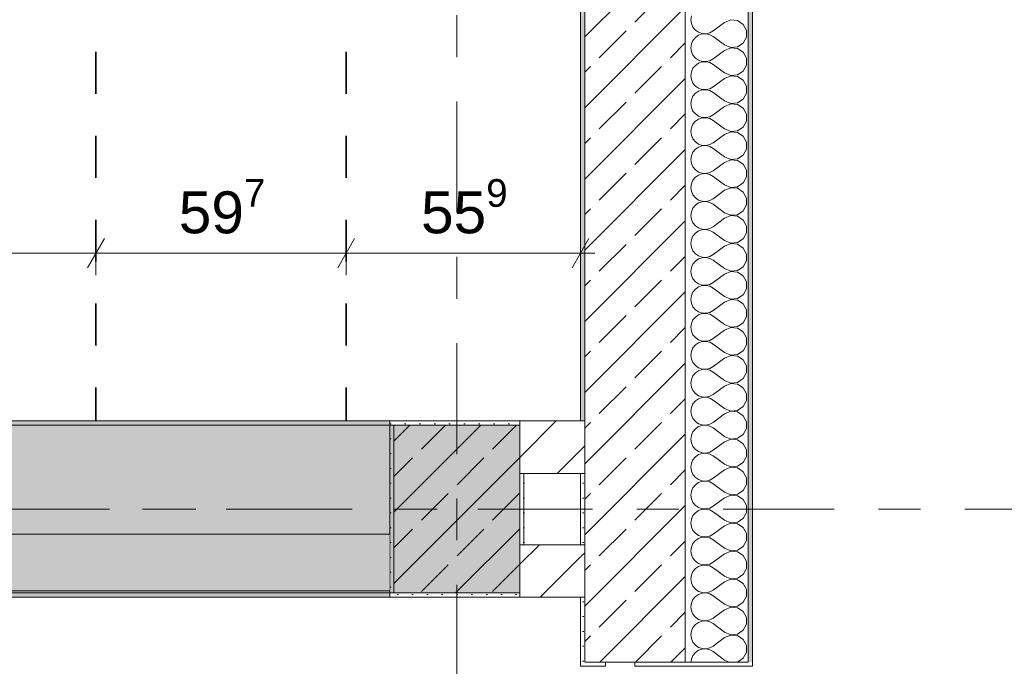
# Model space of a CAD drawing. Header units: metres. Extents: x -3.6 to 84.5, y -11 to 16.8.
# Tile 219 of 228: x 60.7 to 63, y 7.9 to 9.5. Entities that reach past the tile are written whole.
import ezdxf

# ---------------------------------------------------------------- set-up
doc = ezdxf.new("R2010")
doc.units = ezdxf.units.M
doc.header["$MEASUREMENT"] = 0
for name, pattern in [('Achse', [0.2, 0.1, -0.05, 0, -0.05]), ('Strichlinie doppelt', [0.546806, 0.264583, -0.105833, 0.070556, -0.105833]), ('Wipeout_Contour', [1, 0, -1])]:
    doc.linetypes.add(name, pattern=pattern)
for name, color, linetype in [('155 - Bemaßung_ Beschriftung.Ausbau - Deckenelemente', 7, 'Continuous'), ('451 - Universal.Achsen Raster', 7, 'Continuous'), ('604 - Struktur.Wand Aussen', 7, 'Continuous'), ('605 - Struktur.Wand Innen', 7, 'Continuous'), ('607 - Struktur.Stütze', 7, 'Continuous'), ('608 - Struktur.Träger', 7, 'Continuous')]:
    doc.layers.add(name, color=color, linetype=linetype)
doc.styles.add('ERSTELLTER_STIL_2', font='txt')
doc.dimstyles.new('ERSTELLTER_STIL__1', dxfattribs={"dimtxt": 0.1, "dimasz": 0.0532, "dimexe": 0.18, "dimexo": 0.0625, "dimgap": 0, "dimtad": 1, "dimtih": 1, "dimtoh": 1, "dimzin": 0, "dimdsep": 46, "dimtxsty": 'ERSTELLTER_STIL_2', "dimblk": 'ARROWHEAD_2', "dimblk1": 'ARROWHEAD_2', "dimblk2": 'ARROWHEAD_2', "dimcen": 0.09, "dimse1": 1, "dimse2": 1, "dimclrd": 7, "dimclre": 7, "dimclrt": 7, "dimazin": 0, "dimtfac": 1, "dimtdec": 4, "dimtmove": 0, "dimatfit": 3, "dimfxl": 1, "dimtolj": 1, "dimtzin": 0, "dimarcsym": 0})
pattern_1 = [(45, (0, 0), (-0.08485281, 0.08485281), []), (45, (-0.04243, 0.04243), (-0.08485281, 0.08485281), [0.09, -0.03])]
pattern_2 = [(45, (0, 0), (-0.01767767, 0.01767767), [0, -0.025])]
pattern_3 = [(0, (0, 0), (0, 0.08660254), [0, -0.05]), (0, (0.025, 0.0433), (0, 0.08660254), [0, -0.05])]
pattern_4 = [(45, (0, 0), (-0.06363961, 0.06363961), [])]

# ---------------------------------------------------------------- blocks, each defined once
blk = doc.blocks.new('*X4')
at = {"layer": '604 - Struktur.Wand Aussen', "color": 7, "linetype": 'Continuous', "lineweight": 5}
for p, q in [((62.2896, 9.4758), (62.2884, 9.4667)), ((62.2884, 9.4667), (62.2896, 9.4576)), ((62.2896, 9.4576), (62.2933, 9.4491)), ((62.2933, 9.4491), (62.2992, 9.4421)), ((62.3684, 9.46), (62.3417, 9.44)), ((62.3833, 9.4663), (62.3684, 9.46)), ((62.3995, 9.4648), (62.3833, 9.4663)), ((62.413, 9.4558), (62.3995, 9.4648)), ((62.4207, 9.4415), (62.413, 9.4558)), ((62.2992, 9.4246), (62.2933, 9.4175)), ((62.2992, 9.4421), (62.3068, 9.4369)), ((62.3068, 9.4298), (62.2992, 9.4246)), ((62.3068, 9.4369), (62.3155, 9.4339)), ((62.3155, 9.4328), (62.3068, 9.4298)), ((62.3155, 9.4339), (62.3247, 9.4335)), ((62.3247, 9.4332), (62.3155, 9.4328)), ((62.3247, 9.4335), (62.3336, 9.4355)), ((62.3336, 9.4311), (62.3247, 9.4332)), ((62.3336, 9.4355), (62.3417, 9.44)), ((62.3417, 9.4267), (62.3336, 9.4311)), ((62.3684, 9.4067), (62.3417, 9.4267)), ((62.413, 9.4109), (62.4207, 9.4252)), ((62.4207, 9.4252), (62.4207, 9.4415)), ((62.2896, 9.4091), (62.2884, 9.4)), ((62.2884, 9.4), (62.2896, 9.3909)), ((62.2933, 9.4175), (62.2896, 9.4091)), ((62.3684, 9.4067), (62.3833, 9.4004)), ((62.3833, 9.3996), (62.3684, 9.3933)), ((62.3833, 9.4004), (62.3995, 9.4019)), ((62.3995, 9.3981), (62.3833, 9.3996)), ((62.3995, 9.4019), (62.413, 9.4109)), ((62.413, 9.3891), (62.3995, 9.3981)), ((62.2896, 9.3909), (62.2933, 9.3825)), ((62.2933, 9.3825), (62.2992, 9.3754)), ((62.2992, 9.3754), (62.3068, 9.3702)), ((62.3336, 9.3689), (62.3417, 9.3733)), ((62.3684, 9.3933), (62.3417, 9.3733)), ((62.4207, 9.3748), (62.413, 9.3891)), ((62.4207, 9.3585), (62.4207, 9.3748)), ((62.2933, 9.3509), (62.2896, 9.3424)), ((62.2992, 9.3579), (62.2933, 9.3509)), ((62.3068, 9.3631), (62.2992, 9.3579)), ((62.3068, 9.3702), (62.3155, 9.3672)), ((62.3155, 9.3661), (62.3068, 9.3631)), ((62.3155, 9.3672), (62.3247, 9.3668)), ((62.3247, 9.3665), (62.3155, 9.3661)), ((62.3247, 9.3668), (62.3336, 9.3689)), ((62.3336, 9.3645), (62.3247, 9.3665)), ((62.3417, 9.36), (62.3336, 9.3645)), ((62.3684, 9.34), (62.3417, 9.36)), ((62.413, 9.3442), (62.4207, 9.3585)), ((62.2896, 9.3424), (62.2884, 9.3333)), ((62.2884, 9.3333), (62.2896, 9.3242)), ((62.3684, 9.3267), (62.3417, 9.3067)), ((62.3684, 9.34), (62.3833, 9.3337)), ((62.3833, 9.333), (62.3684, 9.3267)), ((62.3833, 9.3337), (62.3995, 9.3352)), ((62.3995, 9.3314), (62.3833, 9.333)), ((62.3995, 9.3352), (62.413, 9.3442)), ((62.413, 9.3224), (62.3995, 9.3314)), ((62.2896, 9.3242), (62.2933, 9.3158)), ((62.2933, 9.3158), (62.2992, 9.3087)), ((62.2992, 9.3087), (62.3068, 9.3035)), ((62.3068, 9.3035), (62.3155, 9.3006)), ((62.3247, 9.3001), (62.3336, 9.3022)), ((62.3336, 9.3022), (62.3417, 9.3067)), ((62.4207, 9.3081), (62.413, 9.3224)), ((62.4207, 9.2919), (62.4207, 9.3081)), ((62.2933, 9.2842), (62.2896, 9.2758)), ((62.2992, 9.2913), (62.2933, 9.2842)), ((62.3068, 9.2965), (62.2992, 9.2913)), ((62.3155, 9.2994), (62.3068, 9.2965)), ((62.3155, 9.3006), (62.3247, 9.3001)), ((62.3247, 9.2999), (62.3155, 9.2994)), ((62.3336, 9.2978), (62.3247, 9.2999)), ((62.3417, 9.2933), (62.3336, 9.2978)), ((62.3684, 9.2733), (62.3417, 9.2933)), ((62.413, 9.2776), (62.4207, 9.2919)), ((62.2896, 9.2758), (62.2884, 9.2667)), ((62.2884, 9.2667), (62.2896, 9.2576)), ((62.2896, 9.2576), (62.2933, 9.2491)), ((62.3684, 9.26), (62.3417, 9.24)), ((62.3684, 9.2733), (62.3833, 9.267)), ((62.3833, 9.2663), (62.3684, 9.26)), ((62.3833, 9.267), (62.3995, 9.2686)), ((62.3995, 9.2648), (62.3833, 9.2663)), ((62.3995, 9.2686), (62.413, 9.2776)), ((62.413, 9.2558), (62.3995, 9.2648)), ((62.4207, 9.2415), (62.413, 9.2558)), ((62.2933, 9.2491), (62.2992, 9.2421)), ((62.2992, 9.2421), (62.3068, 9.2369)), ((62.3068, 9.2369), (62.3155, 9.2339)), ((62.3155, 9.2328), (62.3068, 9.2298)), ((62.3155, 9.2339), (62.3247, 9.2335)), ((62.3247, 9.2332), (62.3155, 9.2328)), ((62.3247, 9.2335), (62.3336, 9.2355)), ((62.3336, 9.2311), (62.3247, 9.2332)), ((62.3336, 9.2355), (62.3417, 9.24)), ((62.4207, 9.2252), (62.4207, 9.2415)), ((62.2896, 9.2091), (62.2884, 9.2)), ((62.2933, 9.2175), (62.2896, 9.2091)), ((62.2992, 9.2246), (62.2933, 9.2175)), ((62.3068, 9.2298), (62.2992, 9.2246)), ((62.3417, 9.2267), (62.3336, 9.2311)), ((62.3684, 9.2067), (62.3417, 9.2267)), ((62.3995, 9.2019), (62.413, 9.2109)), ((62.413, 9.2109), (62.4207, 9.2252)), ((62.2884, 9.2), (62.2896, 9.1909)), ((62.2896, 9.1909), (62.2933, 9.1825)), ((62.3684, 9.1933), (62.3417, 9.1733)), ((62.3684, 9.2067), (62.3833, 9.2004)), ((62.3833, 9.1996), (62.3684, 9.1933)), ((62.3833, 9.2004), (62.3995, 9.2019)), ((62.3995, 9.1981), (62.3833, 9.1996)), ((62.413, 9.1891), (62.3995, 9.1981)), ((62.4207, 9.1748), (62.413, 9.1891)), ((62.2933, 9.1825), (62.2992, 9.1754)), ((62.2992, 9.1754), (62.3068, 9.1702)), ((62.3068, 9.1631), (62.2992, 9.1579)), ((62.3068, 9.1702), (62.3155, 9.1672)), ((62.3155, 9.1661), (62.3068, 9.1631)), ((62.3155, 9.1672), (62.3247, 9.1668)), ((62.3247, 9.1665), (62.3155, 9.1661)), ((62.3247, 9.1668), (62.3336, 9.1689)), ((62.3336, 9.1645), (62.3247, 9.1665)), ((62.3336, 9.1689), (62.3417, 9.1733)), ((62.3417, 9.16), (62.3336, 9.1645)), ((62.4207, 9.1585), (62.4207, 9.1748)), ((62.2896, 9.1424), (62.2884, 9.1333)), ((62.2933, 9.1509), (62.2896, 9.1424)), ((62.2992, 9.1579), (62.2933, 9.1509)), ((62.3684, 9.14), (62.3417, 9.16)), ((62.3684, 9.14), (62.3833, 9.1337)), ((62.3995, 9.1352), (62.413, 9.1442)), ((62.413, 9.1442), (62.4207, 9.1585)), ((62.2884, 9.1333), (62.2896, 9.1242)), ((62.2896, 9.1242), (62.2933, 9.1158)), ((62.2933, 9.1158), (62.2992, 9.1087)), ((62.3684, 9.1267), (62.3417, 9.1067)), ((62.3833, 9.133), (62.3684, 9.1267)), ((62.3833, 9.1337), (62.3995, 9.1352)), ((62.3995, 9.1314), (62.3833, 9.133)), ((62.413, 9.1224), (62.3995, 9.1314)), ((62.4207, 9.1081), (62.413, 9.1224)), ((62.2992, 9.0913), (62.2933, 9.0842)), ((62.2992, 9.1087), (62.3068, 9.1035)), ((62.3068, 9.0965), (62.2992, 9.0913)), ((62.3068, 9.1035), (62.3155, 9.1006)), ((62.3155, 9.0994), (62.3068, 9.0965)), ((62.3155, 9.1006), (62.3247, 9.1001)), ((62.3247, 9.0999), (62.3155, 9.0994)), ((62.3247, 9.1001), (62.3336, 9.1022)), ((62.3336, 9.0978), (62.3247, 9.0999)), ((62.3336, 9.1022), (62.3417, 9.1067)), ((62.3417, 9.0933), (62.3336, 9.0978)), ((62.3684, 9.0733), (62.3417, 9.0933)), ((62.413, 9.0776), (62.4207, 9.0919)), ((62.4207, 9.0919), (62.4207, 9.1081)), ((62.2896, 9.0758), (62.2884, 9.0667)), ((62.2933, 9.0842), (62.2896, 9.0758)), ((62.3684, 9.0733), (62.3833, 9.067)), ((62.3833, 9.067), (62.3995, 9.0686)), ((62.3995, 9.0686), (62.413, 9.0776)), ((62.2884, 9.0667), (62.2896, 9.0576)), ((62.2896, 9.0576), (62.2933, 9.0491)), ((62.2933, 9.0491), (62.2992, 9.0421)), ((62.3684, 9.06), (62.3417, 9.04)), ((62.3833, 9.0663), (62.3684, 9.06)), ((62.3995, 9.0648), (62.3833, 9.0663)), ((62.413, 9.0558), (62.3995, 9.0648)), ((62.4207, 9.0415), (62.413, 9.0558)), ((62.2992, 9.0246), (62.2933, 9.0175)), ((62.2992, 9.0421), (62.3068, 9.0369)), ((62.3068, 9.0298), (62.2992, 9.0246)), ((62.3068, 9.0369), (62.3155, 9.0339)), ((62.3155, 9.0328), (62.3068, 9.0298)), ((62.3155, 9.0339), (62.3247, 9.0335)), ((62.3247, 9.0332), (62.3155, 9.0328)), ((62.3247, 9.0335), (62.3336, 9.0355)), ((62.3336, 9.0311), (62.3247, 9.0332)), ((62.3336, 9.0355), (62.3417, 9.04)), ((62.3417, 9.0267), (62.3336, 9.0311)), ((62.3684, 9.0067), (62.3417, 9.0267)), ((62.413, 9.0109), (62.4207, 9.0252)), ((62.4207, 9.0252), (62.4207, 9.0415)), ((62.2896, 9.0091), (62.2884, 9)), ((62.2884, 9), (62.2896, 8.9909)), ((62.2933, 9.0175), (62.2896, 9.0091)), ((62.3684, 9.0067), (62.3833, 9.0004)), ((62.3833, 8.9996), (62.3684, 8.9933)), ((62.3833, 9.0004), (62.3995, 9.0019)), ((62.3995, 8.9981), (62.3833, 8.9996)), ((62.3995, 9.0019), (62.413, 9.0109)), ((62.413, 8.9891), (62.3995, 8.9981)), ((62.2896, 8.9909), (62.2933, 8.9825)), ((62.2933, 8.9825), (62.2992, 8.9754)), ((62.2992, 8.9754), (62.3068, 8.9702)), ((62.3336, 8.9689), (62.3417, 8.9733)), ((62.3684, 8.9933), (62.3417, 8.9733)), ((62.4207, 8.9748), (62.413, 8.9891)), ((62.4207, 8.9585), (62.4207, 8.9748)), ((62.2933, 8.9509), (62.2896, 8.9424)), ((62.2992, 8.9579), (62.2933, 8.9509)), ((62.3068, 8.9631), (62.2992, 8.9579)), ((62.3068, 8.9702), (62.3155, 8.9672)), ((62.3155, 8.9661), (62.3068, 8.9631)), ((62.3155, 8.9672), (62.3247, 8.9668)), ((62.3247, 8.9665), (62.3155, 8.9661)), ((62.3247, 8.9668), (62.3336, 8.9689)), ((62.3336, 8.9645), (62.3247, 8.9665)), ((62.3417, 8.96), (62.3336, 8.9645)), ((62.3684, 8.94), (62.3417, 8.96)), ((62.413, 8.9442), (62.4207, 8.9585)), ((62.2896, 8.9424), (62.2884, 8.9333)), ((62.2884, 8.9333), (62.2896, 8.9242)), ((62.3684, 8.9267), (62.3417, 8.9067)), ((62.3684, 8.94), (62.3833, 8.9337)), ((62.3833, 8.933), (62.3684, 8.9267)), ((62.3833, 8.9337), (62.3995, 8.9352)), ((62.3995, 8.9314), (62.3833, 8.933)), ((62.3995, 8.9352), (62.413, 8.9442)), ((62.413, 8.9224), (62.3995, 8.9314)), ((62.2896, 8.9242), (62.2933, 8.9158)), ((62.2933, 8.9158), (62.2992, 8.9087)), ((62.2992, 8.9087), (62.3068, 8.9035)), ((62.3068, 8.9035), (62.3155, 8.9006)), ((62.3336, 8.9022), (62.3417, 8.9067)), ((62.4207, 8.9081), (62.413, 8.9224)), ((62.4207, 8.8919), (62.4207, 8.9081)), ((62.2933, 8.8842), (62.2896, 8.8758)), ((62.2992, 8.8913), (62.2933, 8.8842)), ((62.3068, 8.8965), (62.2992, 8.8913)), ((62.3155, 8.8994), (62.3068, 8.8965)), ((62.3155, 8.9006), (62.3247, 8.9001)), ((62.3247, 8.8999), (62.3155, 8.8994)), ((62.3247, 8.9001), (62.3336, 8.9022)), ((62.3336, 8.8978), (62.3247, 8.8999)), ((62.3417, 8.8933), (62.3336, 8.8978)), ((62.3684, 8.8733), (62.3417, 8.8933)), ((62.413, 8.8776), (62.4207, 8.8919)), ((62.2896, 8.8758), (62.2884, 8.8667)), ((62.2884, 8.8667), (62.2896, 8.8576)), ((62.2896, 8.8576), (62.2933, 8.8491)), ((62.3684, 8.86), (62.3417, 8.84)), ((62.3684, 8.8733), (62.3833, 8.867)), ((62.3833, 8.8663), (62.3684, 8.86)), ((62.3833, 8.867), (62.3995, 8.8686)), ((62.3995, 8.8648), (62.3833, 8.8663)), ((62.3995, 8.8686), (62.413, 8.8776)), ((62.413, 8.8558), (62.3995, 8.8648)), ((62.4207, 8.8415), (62.413, 8.8558)), ((62.2933, 8.8491), (62.2992, 8.8421)), ((62.2992, 8.8421), (62.3068, 8.8369)), ((62.3068, 8.8369), (62.3155, 8.8339)), ((62.3155, 8.8328), (62.3068, 8.8298)), ((62.3155, 8.8339), (62.3247, 8.8335)), ((62.3247, 8.8332), (62.3155, 8.8328)), ((62.3247, 8.8335), (62.3336, 8.8355)), ((62.3336, 8.8311), (62.3247, 8.8332)), ((62.3336, 8.8355), (62.3417, 8.84)), ((62.4207, 8.8252), (62.4207, 8.8415)), ((62.2896, 8.8091), (62.2884, 8.8)), ((62.2933, 8.8175), (62.2896, 8.8091)), ((62.2992, 8.8246), (62.2933, 8.8175)), ((62.3068, 8.8298), (62.2992, 8.8246)), ((62.3417, 8.8267), (62.3336, 8.8311)), ((62.3684, 8.8067), (62.3417, 8.8267)), ((62.3995, 8.8019), (62.413, 8.8109)), ((62.413, 8.8109), (62.4207, 8.8252)), ((62.2884, 8.8), (62.2896, 8.7909)), ((62.2896, 8.7909), (62.2933, 8.7825)), ((62.3684, 8.7933), (62.3417, 8.7733)), ((62.3684, 8.8067), (62.3833, 8.8004)), ((62.3833, 8.7996), (62.3684, 8.7933)), ((62.3833, 8.8004), (62.3995, 8.8019)), ((62.3995, 8.7981), (62.3833, 8.7996)), ((62.413, 8.7891), (62.3995, 8.7981)), ((62.4207, 8.7748), (62.413, 8.7891)), ((62.2933, 8.7825), (62.2992, 8.7754)), ((62.2992, 8.7754), (62.3068, 8.7702)), ((62.3068, 8.7631), (62.2992, 8.7579)), ((62.3068, 8.7702), (62.3155, 8.7672)), ((62.3155, 8.7661), (62.3068, 8.7631)), ((62.3155, 8.7672), (62.3247, 8.7668)), ((62.3247, 8.7665), (62.3155, 8.7661)), ((62.3247, 8.7668), (62.3336, 8.7689)), ((62.3336, 8.7645), (62.3247, 8.7665)), ((62.3336, 8.7689), (62.3417, 8.7733)), ((62.3417, 8.76), (62.3336, 8.7645)), ((62.4207, 8.7585), (62.4207, 8.7748)), ((62.2896, 8.7424), (62.2884, 8.7333)), ((62.2933, 8.7509), (62.2896, 8.7424)), ((62.2992, 8.7579), (62.2933, 8.7509)), ((62.3684, 8.74), (62.3417, 8.76)), ((62.3684, 8.74), (62.3833, 8.7337)), ((62.3995, 8.7352), (62.413, 8.7442)), ((62.413, 8.7442), (62.4207, 8.7585)), ((62.2884, 8.7333), (62.2896, 8.7242)), ((62.2896, 8.7242), (62.2933, 8.7158)), ((62.2933, 8.7158), (62.2992, 8.7087)), ((62.3684, 8.7267), (62.3417, 8.7067)), ((62.3833, 8.733), (62.3684, 8.7267)), ((62.3833, 8.7337), (62.3995, 8.7352)), ((62.3995, 8.7314), (62.3833, 8.733)), ((62.413, 8.7224), (62.3995, 8.7314)), ((62.4207, 8.7081), (62.413, 8.7224)), ((62.2992, 8.6913), (62.2933, 8.6842)), ((62.2992, 8.7087), (62.3068, 8.7035)), ((62.3068, 8.6965), (62.2992, 8.6913)), ((62.3068, 8.7035), (62.3155, 8.7006)), ((62.3155, 8.6994), (62.3068, 8.6965)), ((62.3155, 8.7006), (62.3247, 8.7001)), ((62.3247, 8.6999), (62.3155, 8.6994)), ((62.3247, 8.7001), (62.3336, 8.7022)), ((62.3336, 8.6978), (62.3247, 8.6999)), ((62.3336, 8.7022), (62.3417, 8.7067)), ((62.3417, 8.6933), (62.3336, 8.6978)), ((62.3684, 8.6733), (62.3417, 8.6933)), ((62.413, 8.6776), (62.4207, 8.6919)), ((62.4207, 8.6919), (62.4207, 8.7081)), ((62.2896, 8.6758), (62.2884, 8.6667)), ((62.2933, 8.6842), (62.2896, 8.6758)), ((62.3684, 8.6733), (62.3833, 8.667)), ((62.3833, 8.667), (62.3995, 8.6686)), ((62.3995, 8.6686), (62.413, 8.6776)), ((62.2884, 8.6667), (62.2896, 8.6576)), ((62.2896, 8.6576), (62.2933, 8.6491)), ((62.2933, 8.6491), (62.2992, 8.6421)), ((62.3684, 8.66), (62.3417, 8.64)), ((62.3833, 8.6663), (62.3684, 8.66)), ((62.3995, 8.6648), (62.3833, 8.6663)), ((62.413, 8.6558), (62.3995, 8.6648)), ((62.4207, 8.6415), (62.413, 8.6558)), ((62.2992, 8.6246), (62.2933, 8.6175)), ((62.2992, 8.6421), (62.3068, 8.6369)), ((62.3068, 8.6298), (62.2992, 8.6246)), ((62.3068, 8.6369), (62.3155, 8.6339)), ((62.3155, 8.6328), (62.3068, 8.6298)), ((62.3155, 8.6339), (62.3247, 8.6335)), ((62.3247, 8.6332), (62.3155, 8.6328)), ((62.3247, 8.6335), (62.3336, 8.6355)), ((62.3336, 8.6311), (62.3247, 8.6332)), ((62.3336, 8.6355), (62.3417, 8.64)), ((62.3417, 8.6267), (62.3336, 8.6311)), ((62.3684, 8.6067), (62.3417, 8.6267)), ((62.413, 8.6109), (62.4207, 8.6252)), ((62.4207, 8.6252), (62.4207, 8.6415)), ((62.2896, 8.6091), (62.2884, 8.6)), ((62.2884, 8.6), (62.2896, 8.5909)), ((62.2933, 8.6175), (62.2896, 8.6091)), ((62.3684, 8.6067), (62.3833, 8.6004)), ((62.3833, 8.5996), (62.3684, 8.5933)), ((62.3833, 8.6004), (62.3995, 8.6019)), ((62.3995, 8.5981), (62.3833, 8.5996)), ((62.3995, 8.6019), (62.413, 8.6109)), ((62.413, 8.5891), (62.3995, 8.5981)), ((62.2896, 8.5909), (62.2933, 8.5825)), ((62.2933, 8.5825), (62.2992, 8.5754)), ((62.2992, 8.5754), (62.3068, 8.5702)), ((62.3684, 8.5933), (62.3417, 8.5733)), ((62.4207, 8.5748), (62.413, 8.5891)), ((62.4207, 8.5585), (62.4207, 8.5748)), ((62.2933, 8.5509), (62.2896, 8.5424)), ((62.2992, 8.5579), (62.2933, 8.5509)), ((62.3068, 8.5631), (62.2992, 8.5579)), ((62.3068, 8.5702), (62.3155, 8.5672)), ((62.3155, 8.5661), (62.3068, 8.5631)), ((62.3155, 8.5672), (62.3247, 8.5668)), ((62.3247, 8.5665), (62.3155, 8.5661)), ((62.3247, 8.5668), (62.3336, 8.5689)), ((62.3336, 8.5645), (62.3247, 8.5665)), ((62.3336, 8.5689), (62.3417, 8.5733)), ((62.3417, 8.56), (62.3336, 8.5645)), ((62.3684, 8.54), (62.3417, 8.56)), ((62.413, 8.5442), (62.4207, 8.5585)), ((62.2896, 8.5424), (62.2884, 8.5333)), ((62.2884, 8.5333), (62.2896, 8.5242)), ((62.3684, 8.54), (62.3833, 8.5337)), ((62.3833, 8.533), (62.3684, 8.5267)), ((62.3833, 8.5337), (62.3995, 8.5352)), ((62.3995, 8.5314), (62.3833, 8.533)), ((62.3995, 8.5352), (62.413, 8.5442)), ((62.413, 8.5224), (62.3995, 8.5314)), ((62.2896, 8.5242), (62.2933, 8.5158)), ((62.2933, 8.5158), (62.2992, 8.5087)), ((62.2992, 8.5087), (62.3068, 8.5035)), ((62.3068, 8.5035), (62.3155, 8.5006)), ((62.3336, 8.5022), (62.3417, 8.5067)), ((62.3684, 8.5267), (62.3417, 8.5067)), ((62.4207, 8.5081), (62.413, 8.5224)), ((62.4207, 8.4919), (62.4207, 8.5081)), ((62.2933, 8.4842), (62.2896, 8.4758)), ((62.2992, 8.4913), (62.2933, 8.4842)), ((62.3068, 8.4965), (62.2992, 8.4913)), ((62.3155, 8.4994), (62.3068, 8.4965)), ((62.3155, 8.5006), (62.3247, 8.5001)), ((62.3247, 8.4999), (62.3155, 8.4994)), ((62.3247, 8.5001), (62.3336, 8.5022)), ((62.3336, 8.4978), (62.3247, 8.4999)), ((62.3417, 8.4933), (62.3336, 8.4978)), ((62.3684, 8.4733), (62.3417, 8.4933)), ((62.413, 8.4776), (62.4207, 8.4919)), ((62.2896, 8.4758), (62.2884, 8.4667)), ((62.2884, 8.4667), (62.2896, 8.4576)), ((62.2896, 8.4576), (62.2933, 8.4491)), ((62.3684, 8.46), (62.3417, 8.44)), ((62.3684, 8.4733), (62.3833, 8.467)), ((62.3833, 8.4663), (62.3684, 8.46)), ((62.3833, 8.467), (62.3995, 8.4686)), ((62.3995, 8.4648), (62.3833, 8.4663)), ((62.3995, 8.4686), (62.413, 8.4776)), ((62.413, 8.4558), (62.3995, 8.4648)), ((62.2933, 8.4491), (62.2992, 8.4421)), ((62.2992, 8.4421), (62.3068, 8.4369)), ((62.3068, 8.4369), (62.3155, 8.4339)), ((62.3155, 8.4339), (62.3247, 8.4335)), ((62.3247, 8.4332), (62.3155, 8.4328)), ((62.3247, 8.4335), (62.3336, 8.4355)), ((62.3336, 8.4311), (62.3247, 8.4332)), ((62.3336, 8.4355), (62.3417, 8.44)), ((62.4207, 8.4415), (62.413, 8.4558)), ((62.4207, 8.4252), (62.4207, 8.4415)), ((62.2933, 8.4175), (62.2896, 8.4091)), ((62.2992, 8.4246), (62.2933, 8.4175)), ((62.3068, 8.4298), (62.2992, 8.4246)), ((62.3155, 8.4328), (62.3068, 8.4298)), ((62.3417, 8.4267), (62.3336, 8.4311)), ((62.3684, 8.4067), (62.3417, 8.4267)), ((62.3995, 8.4019), (62.413, 8.4109)), ((62.413, 8.4109), (62.4207, 8.4252)), ((62.2896, 8.4091), (62.2884, 8.4)), ((62.2884, 8.4), (62.2896, 8.3909)), ((62.2896, 8.3909), (62.2933, 8.3825)), ((62.3684, 8.3933), (62.3417, 8.3733)), ((62.3684, 8.4067), (62.3833, 8.4004)), ((62.3833, 8.3996), (62.3684, 8.3933)), ((62.3833, 8.4004), (62.3995, 8.4019)), ((62.3995, 8.3981), (62.3833, 8.3996)), ((62.413, 8.3891), (62.3995, 8.3981)), ((62.4207, 8.3748), (62.413, 8.3891)), ((62.2933, 8.3825), (62.2992, 8.3754)), ((62.2992, 8.3754), (62.3068, 8.3702)), ((62.3068, 8.3631), (62.2992, 8.3579)), ((62.3068, 8.3702), (62.3155, 8.3672)), ((62.3155, 8.3661), (62.3068, 8.3631)), ((62.3155, 8.3672), (62.3247, 8.3668)), ((62.3247, 8.3665), (62.3155, 8.3661)), ((62.3247, 8.3668), (62.3336, 8.3689)), ((62.3336, 8.3645), (62.3247, 8.3665)), ((62.3336, 8.3689), (62.3417, 8.3733)), ((62.3417, 8.36), (62.3336, 8.3645)), ((62.4207, 8.3585), (62.4207, 8.3748)), ((62.2896, 8.3424), (62.2884, 8.3333)), ((62.2933, 8.3509), (62.2896, 8.3424)), ((62.2992, 8.3579), (62.2933, 8.3509)), ((62.3684, 8.34), (62.3417, 8.36)), ((62.3684, 8.34), (62.3833, 8.3337)), ((62.3995, 8.3352), (62.413, 8.3442)), ((62.413, 8.3442), (62.4207, 8.3585)), ((62.2884, 8.3333), (62.2896, 8.3242)), ((62.2896, 8.3242), (62.2933, 8.3158)), ((62.2933, 8.3158), (62.2992, 8.3087)), ((62.3684, 8.3267), (62.3417, 8.3067)), ((62.3833, 8.333), (62.3684, 8.3267)), ((62.3833, 8.3337), (62.3995, 8.3352)), ((62.3995, 8.3314), (62.3833, 8.333)), ((62.413, 8.3224), (62.3995, 8.3314)), ((62.4207, 8.3081), (62.413, 8.3224)), ((62.2992, 8.3087), (62.3068, 8.3035)), ((62.3068, 8.2965), (62.2992, 8.2913)), ((62.3068, 8.3035), (62.3155, 8.3006)), ((62.3155, 8.2994), (62.3068, 8.2965)), ((62.3155, 8.3006), (62.3247, 8.3001)), ((62.3247, 8.2999), (62.3155, 8.2994)), ((62.3247, 8.3001), (62.3336, 8.3022)), ((62.3336, 8.2978), (62.3247, 8.2999)), ((62.3336, 8.3022), (62.3417, 8.3067)), ((62.3417, 8.2933), (62.3336, 8.2978)), ((62.3684, 8.2733), (62.3417, 8.2933)), ((62.413, 8.2776), (62.4207, 8.2919)), ((62.4207, 8.2919), (62.4207, 8.3081)), ((62.2896, 8.2758), (62.2884, 8.2667)), ((62.2933, 8.2842), (62.2896, 8.2758)), ((62.2992, 8.2913), (62.2933, 8.2842)), ((62.3684, 8.2733), (62.3833, 8.267)), ((62.3833, 8.267), (62.3995, 8.2686)), ((62.3995, 8.2686), (62.413, 8.2776)), ((62.2884, 8.2667), (62.2896, 8.2576)), ((62.2896, 8.2576), (62.2933, 8.2491)), ((62.2933, 8.2491), (62.2992, 8.2421)), ((62.3684, 8.26), (62.3417, 8.24)), ((62.3833, 8.2663), (62.3684, 8.26)), ((62.3995, 8.2648), (62.3833, 8.2663)), ((62.413, 8.2558), (62.3995, 8.2648)), ((62.4207, 8.2415), (62.413, 8.2558)), ((62.2992, 8.2246), (62.2933, 8.2175)), ((62.2992, 8.2421), (62.3068, 8.2369)), ((62.3068, 8.2298), (62.2992, 8.2246)), ((62.3068, 8.2369), (62.3155, 8.2339)), ((62.3155, 8.2328), (62.3068, 8.2298)), ((62.3155, 8.2339), (62.3247, 8.2335)), ((62.3247, 8.2332), (62.3155, 8.2328)), ((62.3247, 8.2335), (62.3336, 8.2355)), ((62.3336, 8.2311), (62.3247, 8.2332)), ((62.3336, 8.2355), (62.3417, 8.24)), ((62.3417, 8.2267), (62.3336, 8.2311)), ((62.3684, 8.2067), (62.3417, 8.2267)), ((62.413, 8.2109), (62.4207, 8.2252)), ((62.4207, 8.2252), (62.4207, 8.2415)), ((62.2896, 8.2091), (62.2884, 8.2)), ((62.2884, 8.2), (62.2896, 8.1909)), ((62.2933, 8.2175), (62.2896, 8.2091)), ((62.3684, 8.2067), (62.3833, 8.2004)), ((62.3833, 8.1996), (62.3684, 8.1933)), ((62.3833, 8.2004), (62.3995, 8.2019)), ((62.3995, 8.1981), (62.3833, 8.1996)), ((62.3995, 8.2019), (62.413, 8.2109)), ((62.413, 8.1891), (62.3995, 8.1981)), ((62.2896, 8.1909), (62.2933, 8.1825)), ((62.2933, 8.1825), (62.2992, 8.1754)), ((62.2992, 8.1754), (62.3068, 8.1702)), ((62.3684, 8.1933), (62.3417, 8.1733)), ((62.4207, 8.1748), (62.413, 8.1891)), ((62.4207, 8.1585), (62.4207, 8.1748)), ((62.2992, 8.1579), (62.2933, 8.1509)), ((62.3068, 8.1631), (62.2992, 8.1579)), ((62.3068, 8.1702), (62.3155, 8.1672)), ((62.3155, 8.1661), (62.3068, 8.1631)), ((62.3155, 8.1672), (62.3247, 8.1668)), ((62.3247, 8.1665), (62.3155, 8.1661)), ((62.3247, 8.1668), (62.3336, 8.1689)), ((62.3336, 8.1645), (62.3247, 8.1665)), ((62.3336, 8.1689), (62.3417, 8.1733)), ((62.3417, 8.16), (62.3336, 8.1645)), ((62.3684, 8.14), (62.3417, 8.16)), ((62.413, 8.1442), (62.4207, 8.1585)), ((62.2896, 8.1424), (62.2884, 8.1333)), ((62.2884, 8.1333), (62.2896, 8.1242)), ((62.2933, 8.1509), (62.2896, 8.1424)), ((62.3684, 8.14), (62.3833, 8.1337)), ((62.3833, 8.133), (62.3684, 8.1267)), ((62.3833, 8.1337), (62.3995, 8.1352)), ((62.3995, 8.1314), (62.3833, 8.133)), ((62.3995, 8.1352), (62.413, 8.1442)), ((62.413, 8.1224), (62.3995, 8.1314)), ((62.2896, 8.1242), (62.2933, 8.1158)), ((62.2933, 8.1158), (62.2992, 8.1087)), ((62.2992, 8.1087), (62.3068, 8.1035)), ((62.3336, 8.1022), (62.3417, 8.1067)), ((62.3684, 8.1267), (62.3417, 8.1067)), ((62.4207, 8.1081), (62.413, 8.1224)), ((62.4207, 8.0919), (62.4207, 8.1081)), ((62.2933, 8.0842), (62.2896, 8.0758)), ((62.2992, 8.0913), (62.2933, 8.0842)), ((62.3068, 8.0965), (62.2992, 8.0913)), ((62.3068, 8.1035), (62.3155, 8.1006)), ((62.3155, 8.0994), (62.3068, 8.0965)), ((62.3155, 8.1006), (62.3247, 8.1001)), ((62.3247, 8.0999), (62.3155, 8.0994)), ((62.3247, 8.1001), (62.3336, 8.1022)), ((62.3336, 8.0978), (62.3247, 8.0999)), ((62.3417, 8.0933), (62.3336, 8.0978)), ((62.3684, 8.0733), (62.3417, 8.0933)), ((62.413, 8.0776), (62.4207, 8.0919)), ((62.2896, 8.0758), (62.2884, 8.0667)), ((62.2884, 8.0667), (62.2896, 8.0576)), ((62.2896, 8.0576), (62.2933, 8.0491)), ((62.3684, 8.06), (62.3417, 8.04)), ((62.3684, 8.0733), (62.3833, 8.067)), ((62.3833, 8.0663), (62.3684, 8.06)), ((62.3833, 8.067), (62.3995, 8.0686)), ((62.3995, 8.0648), (62.3833, 8.0663)), ((62.3995, 8.0686), (62.413, 8.0776)), ((62.413, 8.0558), (62.3995, 8.0648)), ((62.2933, 8.0491), (62.2992, 8.0421)), ((62.2992, 8.0421), (62.3068, 8.0369)), ((62.3068, 8.0369), (62.3155, 8.0339)), ((62.3155, 8.0339), (62.3247, 8.0335)), ((62.3247, 8.0335), (62.3336, 8.0355)), ((62.3336, 8.0355), (62.3417, 8.04)), ((62.4207, 8.0415), (62.413, 8.0558)), ((62.4207, 8.0252), (62.4207, 8.0415)), ((62.2933, 8.0175), (62.2896, 8.0091)), ((62.2992, 8.0246), (62.2933, 8.0175)), ((62.3068, 8.0298), (62.2992, 8.0246)), ((62.3155, 8.0328), (62.3068, 8.0298)), ((62.3247, 8.0332), (62.3155, 8.0328)), ((62.3336, 8.0311), (62.3247, 8.0332)), ((62.3417, 8.0267), (62.3336, 8.0311)), ((62.3684, 8.0067), (62.3417, 8.0267)), ((62.3995, 8.0019), (62.413, 8.0109)), ((62.413, 8.0109), (62.4207, 8.0252)), ((62.2896, 8.0091), (62.2884, 8)), ((62.2884, 8), (62.2896, 7.9909)), ((62.2896, 7.9909), (62.2933, 7.9825)), ((62.3684, 7.9933), (62.3417, 7.9733)), ((62.3684, 8.0067), (62.3833, 8.0004)), ((62.3833, 7.9996), (62.3684, 7.9933)), ((62.3833, 8.0004), (62.3995, 8.0019)), ((62.3995, 7.9981), (62.3833, 7.9996)), ((62.413, 7.9891), (62.3995, 7.9981)), ((62.4207, 7.9748), (62.413, 7.9891)), ((62.2933, 7.9825), (62.2992, 7.9754)), ((62.2992, 7.9754), (62.3068, 7.9702)), ((62.3068, 7.9631), (62.2992, 7.9579)), ((62.3068, 7.9702), (62.3155, 7.9672)), ((62.3155, 7.9661), (62.3068, 7.9631)), ((62.3155, 7.9672), (62.3247, 7.9668)), ((62.3247, 7.9665), (62.3155, 7.9661)), ((62.3247, 7.9668), (62.3336, 7.9689)), ((62.3336, 7.9645), (62.3247, 7.9665)), ((62.3336, 7.9689), (62.3417, 7.9733)), ((62.3417, 7.96), (62.3336, 7.9645)), ((62.4207, 7.9585), (62.4207, 7.9748)), ((62.2896, 7.9424), (62.2886, 7.935)), ((62.2933, 7.9509), (62.2896, 7.9424)), ((62.2992, 7.9579), (62.2933, 7.9509)), ((62.3684, 7.94), (62.3417, 7.96)), ((62.3684, 7.94), (62.3803, 7.935)), ((62.3995, 7.9352), (62.413, 7.9442)), ((62.413, 7.9442), (62.4207, 7.9585)), ((62.3969, 7.935), (62.3995, 7.9352))]:
    blk.add_line(p, q, dxfattribs=at)
blk = doc.blocks.new('*D130')
at = {"layer": '155 - Bemaßung_ Beschriftung.Ausbau - Deckenelemente', "color": 7, "linetype": 'Continuous', "lineweight": 5}
for p, q in [((60.279, 8.8575), (60.279, 8.9625)), ((60.869, 8.8575), (60.869, 8.9625)), ((60.2992, 8.945), (60.2588, 8.875)), ((60.8892, 8.945), (60.8488, 8.875)), ((60.279, 8.91), (60.869, 8.91))]:
    blk.add_line(p, q, dxfattribs=at)
at = {"layer": '155 - Bemaßung_ Beschriftung.Ausbau - Deckenelemente', "color": 7, "lineweight": 5, "insert": (60.4981, 8.93), "char_height": 0.1, "attachment_point": 7, "style": 'ERSTELLTER_STIL_2'}
blk.add_mtext('\\A1;{\\pql;\\fArial|b0|i0|c0|p38;59}', dxfattribs=at)
blk = doc.blocks.new('ARROWHEAD_2')
at = {"color": 0, "linetype": 'Continuous', "lineweight": 0}
for p, q in [((-0.378, -0.655), (0.378, 0.655)), ((0, 0), (-1, 0))]:
    blk.add_line(p, q, dxfattribs=at)
blk = doc.blocks.new('*D131')
at = {"layer": '155 - Bemaßung_ Beschriftung.Ausbau - Deckenelemente', "color": 7, "linetype": 'Continuous', "lineweight": 5}
for p, q in [((60.869, 8.8575), (60.869, 8.9625)), ((61.466, 8.8575), (61.466, 8.9625)), ((60.8892, 8.945), (60.8488, 8.875)), ((61.4862, 8.945), (61.4458, 8.875)), ((60.869, 8.91), (61.466, 8.91))]:
    blk.add_line(p, q, dxfattribs=at)
at = {"layer": '155 - Bemaßung_ Beschriftung.Ausbau - Deckenelemente', "color": 7, "lineweight": 5, "insert": (61.0666, 8.9283), "char_height": 0.1, "attachment_point": 7, "style": 'ERSTELLTER_STIL_2'}
blk.add_mtext('\\A1;{\\pql;\\fArial|b0|i0|c0|p38;59\\fArial|b0|i0|c0|p38;\\A1{\\H.66x;\\S7^  ;}}', dxfattribs=at)
blk = doc.blocks.new('*D132')
at = {"layer": '155 - Bemaßung_ Beschriftung.Ausbau - Deckenelemente', "color": 7, "linetype": 'Continuous', "lineweight": 5}
for p, q in [((61.466, 8.8575), (61.466, 8.9625)), ((62.025, 8.8575), (62.025, 8.9625)), ((61.4862, 8.945), (61.4458, 8.875)), ((62.0048, 8.875), (62.0452, 8.945)), ((61.466, 8.91), (62.025, 8.91)), ((62.025, 8.91), (62.0593, 8.91))]:
    blk.add_line(p, q, dxfattribs=at)
at = {"layer": '155 - Bemaßung_ Beschriftung.Ausbau - Deckenelemente', "color": 7, "lineweight": 5, "insert": (61.6446, 8.9283), "char_height": 0.1, "attachment_point": 7, "style": 'ERSTELLTER_STIL_2'}
blk.add_mtext('\\A1;{\\pql;\\fArial|b0|i0|c0|p38;55\\fArial|b0|i0|c0|p38;\\A1{\\H.66x;\\S9^  ;}}', dxfattribs=at)

msp = doc.modelspace()

# ---------------------------------------------------------------- hatches: boundary and pattern name
at = {"layer": '604 - Struktur.Wand Aussen', "linetype": 'Continuous', "lineweight": 0, "true_color": 0x000000}
h = msp.add_hatch(dxfattribs=at)
h.set_pattern_fill('Verputz_0001', color=18, style=0, pattern_type=2)
h.set_pattern_definition(pattern_3)
h.paths.add_polyline_path([(62.425, 7.935), (62.435, 7.935), (62.435, 13.845), (62.425, 13.845)])
h = msp.add_hatch(dxfattribs=at)
h.set_pattern_fill('Beton__Stahlbeton_0001', color=18, style=0, pattern_type=2)
h.set_pattern_definition(pattern_1)
h.paths.add_polyline_path([(62.035, 7.935), (62.085, 7.935), (62.155, 7.935), (62.275, 7.935), (62.275, 13.455), (62.035, 13.455)])
h = msp.add_hatch(dxfattribs=at)
h.set_pattern_fill('Gips_0001', color=18, style=0, pattern_type=2)
h.set_pattern_definition(pattern_2)
h.paths.add_polyline_path([(62.025, 12.99), (62.025, 8.51), (62.035, 8.51), (62.035, 12.99)])
h = msp.add_hatch(dxfattribs=at)
h.set_pattern_fill('Gips_0001', color=18, style=0, pattern_type=2)
h.set_pattern_definition(pattern_2)
h.paths.add_polyline_path([(62.025, 8.385), (62.025, 8.215), (62.035, 8.215), (62.035, 8.385)])
h = msp.add_hatch(dxfattribs=at)
h.set_pattern_fill('Gips_0001', color=18, style=0, pattern_type=2)
h.set_pattern_definition(pattern_2)
h.paths.add_polyline_path([(62.025, 8.09), (62.025, 7.935), (62.035, 7.935), (62.035, 8.09)])
h = msp.add_hatch(dxfattribs=at)
h.set_pattern_fill('Gips_0001', color=18, style=0, pattern_type=2)
h.set_pattern_definition(pattern_2)
h.paths.add_polyline_path([(62.025, 7.925), (62.085, 7.925), (62.085, 7.935), (62.035, 7.935), (62.025, 7.935)])
h = msp.add_hatch(dxfattribs=at)
h.set_pattern_fill('Verputz_0001', color=18, style=0, pattern_type=2)
h.set_pattern_definition(pattern_3)
h.paths.add_polyline_path([(62.435, 7.935), (62.425, 7.935), (62.155, 7.935), (62.155, 7.925), (62.435, 7.925)])
at = {"layer": '607 - Struktur.Stütze', "linetype": 'Continuous', "lineweight": 0, "true_color": 0x000000}
h = msp.add_hatch(dxfattribs=at)
h.set_pattern_fill('Gips_0001', color=18, style=0, pattern_type=2)
h.set_pattern_definition(pattern_2)
h.paths.add_polyline_path([(61.57, 8.09), (61.88, 8.09), (61.88, 8.1), (61.58, 8.1), (61.58, 8.5), (61.88, 8.5), (61.88, 8.51), (61.57, 8.51)])
h = msp.add_hatch(dxfattribs=at)
h.set_pattern_fill('Beton__Stahlbeton_0001', color=18, style=0, pattern_type=2)
h.set_pattern_definition(pattern_1)
h.paths.add_polyline_path([(61.58, 8.1), (61.88, 8.1), (61.88, 8.5), (61.58, 8.5)])
h = msp.add_hatch(dxfattribs=at)
h.set_pattern_fill('Gips_0001', color=18, style=0, pattern_type=2)
h.set_pattern_definition(pattern_2)
h.paths.add_polyline_path([(61.89, 8.385), (61.88, 8.385), (61.88, 8.215), (61.89, 8.215)])
at = {"layer": '608 - Struktur.Träger', "linetype": 'Continuous', "lineweight": 0, "true_color": 0x000000}
h = msp.add_hatch(dxfattribs=at)
h.set_pattern_fill('Gips_0001', color=18, style=0, pattern_type=2)
h.set_pattern_definition(pattern_2)
h.paths.add_polyline_path([(61.57, 8.51), (58.205, 8.51), (58.205, 8.5), (61.57, 8.5)])

# ---------------------------------------------------------------- linework, layer by layer
at = {"layer": '155 - Bemaßung_ Beschriftung.Ausbau - Deckenelemente', "color": 7, "linetype": 'Achse', "lineweight": 35}
for p, q in [((60.869, 12.99), (60.869, 8.51)), ((61.466, 12.99), (61.466, 8.51))]:
    msp.add_line(p, q, dxfattribs=at)
at = {"layer": '451 - Universal.Achsen Raster', "color": 160, "linetype": 'Strichlinie doppelt', "lineweight": 9, "true_color": 0x3232ff}
for p, q in [((61.73, -10.585), (61.73, 16.355)), ((64.935, 8.3), (-3.175, 8.3))]:
    msp.add_line(p, q, dxfattribs=at)
at = {"layer": '604 - Struktur.Wand Aussen', "color": 7, "linetype": 'Continuous', "lineweight": 5}
for p, q in [((62.425, 7.935), (62.425, 13.705)), ((62.025, 7.935), (62.025, 7.925)), ((62.085, 7.925), (62.025, 7.925)), ((62.085, 7.935), (62.085, 7.925)), ((62.155, 7.935), (62.155, 7.925)), ((62.425, 7.935), (62.155, 7.935)), ((62.155, 7.925), (62.435, 7.925)), ((62.435, 7.935), (62.435, 7.925))]:
    msp.add_line(p, q, dxfattribs=at)
at = {"layer": '604 - Struktur.Wand Aussen', "color": 7, "linetype": 'Continuous', "lineweight": 13}
for p, q in [((62.275, 7.935), (62.275, 13.455)), ((62.035, 12.99), (62.035, 8.51)), ((62.035, 8.385), (62.035, 8.51)), ((62.035, 8.385), (62.035, 8.215)), ((62.035, 8.09), (62.035, 8.215)), ((62.035, 8.09), (62.035, 7.935)), ((62.035, 7.935), (62.085, 7.935)), ((62.155, 7.935), (62.085, 7.935))]:
    msp.add_line(p, q, dxfattribs=at)
at = {"layer": '604 - Struktur.Wand Aussen', "color": 7, "linetype": 'Continuous', "lineweight": 18}
for p, q in [((62.035, 8.51), (62.025, 8.51)), ((62.025, 8.385), (62.035, 8.385)), ((62.035, 8.215), (62.025, 8.215)), ((62.025, 8.09), (62.035, 8.09))]:
    msp.add_line(p, q, dxfattribs=at)
at = {"layer": '604 - Struktur.Wand Aussen', "color": 7, "linetype": 'Continuous', "lineweight": 5, "flags": 128}
for points in [[(62.435, 7.935), (62.435, 13.845)], [(62.025, 12.99), (62.025, 8.51)], [(62.025, 8.385), (62.025, 8.215)], [(62.025, 8.09), (62.025, 7.935)]]:
    msp.add_lwpolyline(points, dxfattribs=at)
at = {"layer": '607 - Struktur.Stütze', "color": 7, "linetype": 'Continuous', "lineweight": 5, "flags": 128}
for points in [[(61.88, 8.51), (61.57, 8.51), (61.57, 8.09), (61.88, 8.09)], [(61.89, 8.215), (61.89, 8.385)]]:
    msp.add_lwpolyline(points, dxfattribs=at)
at = {"layer": '607 - Struktur.Stütze', "color": 7, "linetype": 'Continuous', "lineweight": 13, "flags": 128}
msp.add_lwpolyline([(61.58, 8.1), (61.88, 8.1), (61.88, 8.5), (61.58, 8.5)], close=True, dxfattribs=at)
at = {"layer": '608 - Struktur.Träger', "color": 7, "linetype": 'Continuous', "lineweight": 5}
for p, q in [((61.57, 8.51), (58.205, 8.51)), ((61.57, 8.51), (61.57, 8.5)), ((61.57, 8.09), (54.69, 8.09))]:
    msp.add_line(p, q, dxfattribs=at)
at = {"layer": '608 - Struktur.Träger', "color": 7, "linetype": 'Continuous', "lineweight": 13}
msp.add_line((61.57, 8.5), (58.205, 8.5), dxfattribs=at)
at = {"layer": '608 - Struktur.Träger', "color": 7, "linetype": 'Achse', "lineweight": 9}
msp.add_line((0.38, 8.3), (61.88, 8.3), dxfattribs=at)

# ---------------------------------------------------------------- block references
at = {"layer": '604 - Struktur.Wand Aussen', "color": 7, "lineweight": 18}
msp.add_blockref('*X4', (0, 0), dxfattribs=at)

# ---------------------------------------------------------------- dimensions: what is measured, and where the dimension line sits
at = {"layer": '155 - Bemaßung_ Beschriftung.Ausbau - Deckenelemente', "color": 7, "linetype": 'Continuous', "lineweight": 5}
for base, p1, p2, picture, middle in [((60.869, 8.91), (60.279, 12.99), (60.869, 12.99), '*D130', (60.5744, 8.98)), ((61.466, 8.91), (60.869, 12.99), (61.466, 12.99), '*D131', (61.2779, 8.98)), ((62.025, 8.91), (61.466, 12.99), (62.025, 12.99), '*D132', (61.8559, 8.98))]:
    dim = msp.add_linear_dim(base=base, p1=p1, p2=p2, dimstyle='ERSTELLTER_STIL__1', dxfattribs=at)
    dim.commit()
    dim.dimension.update_dxf_attribs({"geometry": picture, "text_midpoint": middle, "dimtype": 160})

# ---------------------------------------------------------------- next in the draw order: wipeouts: each hides what was drawn before it
at = {"color": 254, "linetype": 'Wipeout_Contour', "lineweight": 0, "ltscale": 250.418171}
msp.add_wipeout([(62.025, 8.51), (62.025, 8.385), (62.035, 8.385), (62.035, 8.51)], dxfattribs=at).dxf.layer = '605 - Struktur.Wand Innen'
at = {"color": 254, "linetype": 'Wipeout_Contour', "lineweight": 0, "ltscale": 241.772624}
msp.add_wipeout([(58.205, 8.105), (61.57, 8.105), (61.57, 8.24), (58.205, 8.24)], dxfattribs=at).dxf.layer = '605 - Struktur.Wand Innen'
at = {"color": 254, "linetype": 'Wipeout_Contour', "lineweight": 0, "ltscale": 250.26169}
msp.add_wipeout([(62.025, 8.215), (62.025, 8.09), (62.035, 8.09), (62.035, 8.215)], dxfattribs=at).dxf.layer = '605 - Struktur.Wand Innen'

# ---------------------------------------------------------------- next in the draw order: hatches: boundary and pattern name
at = {"layer": '605 - Struktur.Wand Innen', "linetype": 'Continuous', "lineweight": 0, "true_color": 0x000000}
h = msp.add_hatch(dxfattribs=at)
h.set_pattern_fill('MW_Ziegel_0001', color=18, style=0, pattern_type=2)
h.set_pattern_definition(pattern_4)
h.paths.add_polyline_path([(62.025, 8.51), (62.025, 8.385), (62.035, 8.385), (62.035, 8.51)])
h = msp.add_hatch(dxfattribs=at)
h.set_pattern_fill('MW_Ziegel_0001', color=18, style=0, pattern_type=2)
h.set_pattern_definition(pattern_4)
h.paths.add_polyline_path([(62.025, 8.215), (62.025, 8.09), (62.035, 8.09), (62.035, 8.215)])
at = {"layer": '608 - Struktur.Träger', "linetype": 'Continuous', "lineweight": 0, "true_color": 0x000000}
h = msp.add_hatch(dxfattribs=at)
h.set_pattern_fill('Gips_0001', color=18, style=0, pattern_type=2)
h.set_pattern_definition(pattern_2)
h.paths.add_polyline_path([(54.69, 8.1), (54.69, 8.09), (61.57, 8.09), (61.57, 8.1)])

# ---------------------------------------------------------------- next in the draw order: linework, layer by layer
at = {"layer": '605 - Struktur.Wand Innen', "color": 7, "linetype": 'Continuous', "lineweight": 13, "flags": 128}
for points in [[(61.57, 8.24), (58.205, 8.24)], [(54.69, 8.105), (61.57, 8.105)]]:
    msp.add_lwpolyline(points, dxfattribs=at)
at = {"layer": '608 - Struktur.Träger', "color": 7, "linetype": 'Continuous', "lineweight": 5}
msp.add_line((61.57, 8.1), (61.57, 8.09), dxfattribs=at)

# ---------------------------------------------------------------- next in the draw order: wipeouts: each hides what was drawn before it
at = {"color": 254, "linetype": 'Wipeout_Contour', "lineweight": 0, "ltscale": 250.110662}
msp.add_wipeout([(61.88, 8.385), (62.025, 8.385), (62.025, 8.51), (61.88, 8.51)], dxfattribs=at).dxf.layer = '605 - Struktur.Wand Innen'
at = {"color": 254, "linetype": 'Wipeout_Contour', "lineweight": 0, "ltscale": 249.953998}
msp.add_wipeout([(61.88, 8.09), (62.025, 8.09), (62.025, 8.215), (61.88, 8.215)], dxfattribs=at).dxf.layer = '605 - Struktur.Wand Innen'

# ---------------------------------------------------------------- next in the draw order: hatches: boundary and pattern name
at = {"layer": '605 - Struktur.Wand Innen', "linetype": 'Continuous', "lineweight": 0, "true_color": 0x000000}
h = msp.add_hatch(dxfattribs=at)
h.set_pattern_fill('MW_Ziegel_0001', color=18, style=0, pattern_type=2)
h.set_pattern_definition(pattern_4)
h.paths.add_polyline_path([(61.88, 8.385), (62.025, 8.385), (62.025, 8.51), (61.88, 8.51)])
h = msp.add_hatch(dxfattribs=at)
h.set_pattern_fill('MW_Ziegel_0001', color=18, style=0, pattern_type=2)
h.set_pattern_definition(pattern_4)
h.paths.add_polyline_path([(61.88, 8.09), (62.025, 8.09), (62.025, 8.215), (61.88, 8.215)])
at = {"layer": '608 - Struktur.Träger', "linetype": 'Continuous', "lineweight": 0, "true_color": 0x000000}
h = msp.add_hatch(dxfattribs=at)
h.set_pattern_fill('Beton__Stahlbeton_0001', color=18, style=0, pattern_type=2)
h.set_pattern_definition(pattern_1)
h.paths.add_polyline_path([(0.69, 8.5), (0.38, 8.5), (0.38, 8.1), (0.69, 8.1), (7.57, 8.1), (7.89, 8.1), (11.17, 8.1), (11.49, 8.1), (14.77, 8.1), (15.09, 8.1), (18.37, 8.1), (18.69, 8.1), (25.57, 8.1), (25.89, 8.1), (29.23, 8.1), (29.4, 8.1), (32.77, 8.1), (33.09, 8.1), (39.97, 8.1), (40.29, 8.1), (47.17, 8.1), (47.49, 8.1), (50.77, 8.1), (51.09, 8.1), (54.37, 8.1), (54.69, 8.1), (61.57, 8.1), (61.88, 8.1), (61.88, 8.5), (61.57, 8.5), (58.205, 8.5), (58.055, 8.5), (54.69, 8.5), (54.37, 8.5), (51.09, 8.5), (50.77, 8.5), (47.49, 8.5), (47.17, 8.5), (43.81, 8.5), (43.66, 8.5), (40.29, 8.5), (39.97, 8.5), (39.03, 8.5), (38.9, 8.5), (37.71, 8.5), (37.58, 8.5), (36.61, 8.5), (36.46, 8.5), (33.09, 8.5), (32.77, 8.5), (29.4, 8.5), (29.23, 8.5), (25.89, 8.5), (25.57, 8.5), (18.69, 8.5), (18.37, 8.5), (15.09, 8.5), (14.77, 8.5), (11.49, 8.5), (11.17, 8.5), (7.89, 8.5), (7.57, 8.5)])

# ---------------------------------------------------------------- next in the draw order: linework, layer by layer
at = {"layer": '604 - Struktur.Wand Aussen', "color": 7, "linetype": 'Continuous', "lineweight": 18}
for p, q in [((62.035, 8.51), (62.025, 8.51)), ((62.025, 8.385), (62.035, 8.385)), ((62.035, 8.215), (62.025, 8.215)), ((62.025, 8.09), (62.035, 8.09))]:
    msp.add_line(p, q, dxfattribs=at)
at = {"layer": '604 - Struktur.Wand Aussen', "color": 7, "linetype": 'Continuous', "lineweight": 13}
for p, q in [((62.035, 8.385), (62.035, 8.51)), ((62.035, 8.09), (62.035, 8.215))]:
    msp.add_line(p, q, dxfattribs=at)
at = {"layer": '605 - Struktur.Wand Innen', "color": 7, "linetype": 'Continuous', "lineweight": 18, "flags": 128}
for points in [[(62.025, 8.51), (61.88, 8.51)], [(61.88, 8.5), (61.88, 8.51)], [(61.88, 8.385), (62.025, 8.385)], [(62.025, 8.215), (61.88, 8.215)], [(61.88, 8.09), (61.88, 8.1)], [(61.88, 8.09), (62.025, 8.09)]]:
    msp.add_lwpolyline(points, dxfattribs=at)
at = {"layer": '608 - Struktur.Träger', "color": 7, "linetype": 'Continuous', "lineweight": 13}
for p, q in [((0.38, 8.51), (61.88, 8.51)), ((61.88, 8.09), (61.88, 8.51)), ((61.88, 8.5), (61.57, 8.5)), ((0.38, 8.09), (61.88, 8.09))]:
    msp.add_line(p, q, dxfattribs=at)
at = {"layer": '608 - Struktur.Träger', "color": 7, "linetype": 'Continuous', "lineweight": 9}
msp.add_line((61.88, 8.5), (61.88, 8.1), dxfattribs=at)
at = {"layer": '608 - Struktur.Träger', "color": 7, "linetype": 'Continuous', "lineweight": 13, "flags": 128}
msp.add_lwpolyline([(61.88, 8.1), (61.57, 8.1), (54.69, 8.1), (54.37, 8.1)], dxfattribs=at)

doc.saveas('drawing.dxf')
